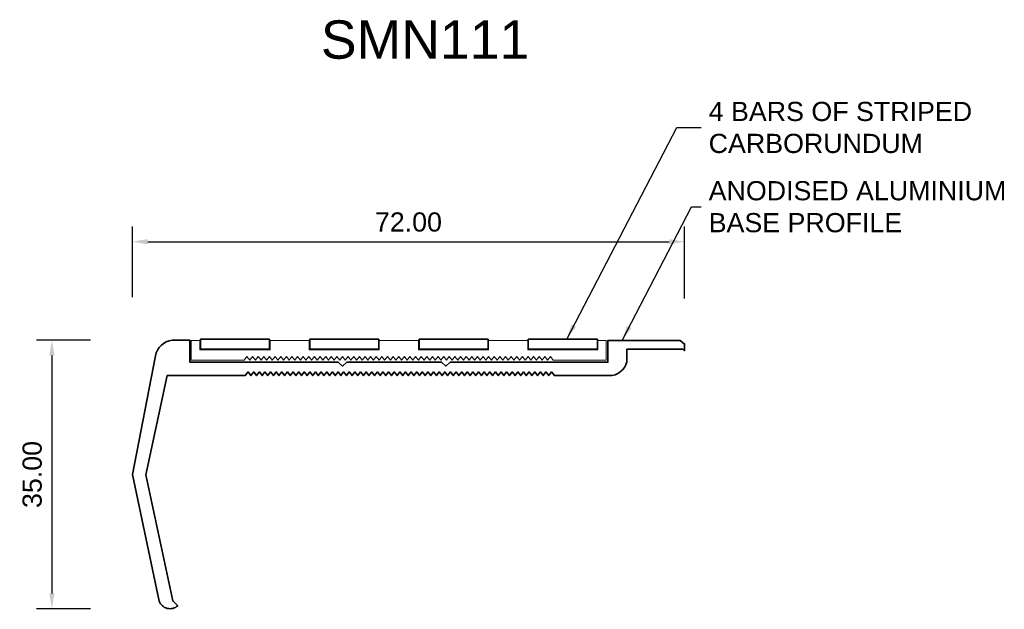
# Model space of a CAD drawing. Header units: millimetres. Extents: x -19 to 109, y -30 to 46.
import ezdxf

# ---------------------------------------------------------------- set-up
doc = ezdxf.new("R2010")
doc.units = ezdxf.units.MM
for name, color, linetype, lineweight in [('FS-DETAIL', 3, 'Continuous', 35), ('FS-DETAIL-THIN', 8, 'Continuous', 18), ('FS-DIM', 14, 'Continuous', 15), ('FS-TEXT', 7, 'Continuous', 25)]:
    doc.layers.add(name, color=color, linetype=linetype, lineweight=lineweight)
doc.styles.add('Arial', font='arial.ttf', dxfattribs={"height": 2.5})
doc.dimstyles.new('Diagonal_2.5mm Arial', dxfattribs={"dimtxt": 2.5, "dimasz": 2, "dimexe": 2, "dimexo": 5, "dimgap": 1, "dimtad": 0, "dimzin": 0, "dimdsep": 46, "dimtxsty": 'Arial', "dimcen": 2, "dimdle": 4, "dimclrd": 256, "dimclre": 256, "dimclrt": 50, "dimaunit": 1, "dimadec": 0, "dimazin": 0, "dimtfac": 1, "dimtix": 1, "dimtmove": 2, "dimatfit": 3, "dimfxl": 1, "dimtvp": 1, "dimtolj": 1, "dimtzin": 0, "dimarcsym": 0})
doc.dimstyles.new('Diagonal_2.5mm Arial$7', dxfattribs={"dimtxt": 2.5, "dimasz": 2, "dimexe": 2, "dimexo": 5, "dimgap": 1, "dimtad": 0, "dimzin": 0, "dimdsep": 46, "dimtxsty": 'Arial', "dimcen": 2, "dimdle": 4, "dimclrd": 1, "dimclre": 256, "dimclrt": 7, "dimaunit": 1, "dimadec": 0, "dimazin": 0, "dimtfac": 1, "dimtix": 1, "dimtmove": 2, "dimatfit": 3, "dimfxl": 1, "dimtvp": 1, "dimtolj": 1, "dimtzin": 0, "dimarcsym": 0})

# ---------------------------------------------------------------- blocks, each defined once
blk = doc.blocks.new('*D0')
at = {"layer": 'Defpoints', "color": 0, "transparency": 16777216}
for p in [(67.47, 17.46), (-4.53, 5.23), (67.47, 5.06)]:
    blk.add_point(p, dxfattribs=at)
at = {"layer": 'FS-DIM', "lineweight": -2, "transparency": 16777216}
for p, q in [((-4.53, 10.23), (-4.53, 19.46)), ((67.47, 10.06), (67.47, 19.46)), ((-2.53, 17.46), (65.47, 17.46))]:
    blk.add_line(p, q, dxfattribs=at)
at = {"layer": 'FS-DIM', "transparency": 16777216}
for points in [[(-2.53, 17.79), (-2.53, 17.12), (-4.53, 17.46)], [(65.47, 17.79), (65.47, 17.12), (67.47, 17.46)]]:
    blk.add_solid(points, dxfattribs=at)
at = {"layer": 'FS-DIM', "color": 50, "transparency": 16777216, "insert": (31.47, 20.01), "char_height": 2.5, "attachment_point": 5, "style": 'Arial'}
blk.add_mtext('\\A1;72.00', dxfattribs=at)
blk = doc.blocks.new('*D1')
at = {"layer": 'Defpoints', "color": 0, "transparency": 16777216}
for p in [(-4.97, 4.6), (-15.02, -30.4), (-4.98, -30.4)]:
    blk.add_point(p, dxfattribs=at)
at = {"layer": 'FS-DIM', "lineweight": -2, "transparency": 16777216}
for p, q in [((-9.97, 4.6), (-17.02, 4.6)), ((-15.02, 2.6), (-15.02, -28.4)), ((-9.98, -30.4), (-17.02, -30.4))]:
    blk.add_line(p, q, dxfattribs=at)
at = {"layer": 'FS-DIM', "transparency": 16777216}
for points in [[(-15.36, 2.6), (-14.69, 2.6), (-15.02, 4.6)], [(-15.36, -28.4), (-14.69, -28.4), (-15.02, -30.4)]]:
    blk.add_solid(points, dxfattribs=at)
at = {"layer": 'FS-DIM', "color": 50, "transparency": 16777216, "insert": (-17.58, -12.9), "char_height": 2.5, "attachment_point": 5, "rotation": 90, "style": 'Arial'}
blk.add_mtext('\\A1;35.00', dxfattribs=at)
blk = doc.blocks.new('FS_SMI510')
at = {"layer": 'FS-DETAIL', "flags": 128}
for points in [[(10.38, 3), (1.38, 3), (1.38, 1.69), (10.38, 1.69)], [(24.63, 3), (15.63, 3), (15.63, 1.69), (24.63, 1.69)], [(38.88, 3), (29.88, 3), (29.88, 1.69), (38.88, 1.69)], [(53.13, 3), (44.13, 3), (44.13, 1.69), (53.13, 1.69)]]:
    blk.add_lwpolyline(points, close=True, dxfattribs=at)
at = {"layer": 'FS-DETAIL-THIN'}
for p, q in [((1.29, 2.85), (0.19, 2.85)), ((0.19, 0.25), (0.19, 2.85)), ((1.29, 1.62), (1.29, 2.85)), ((15.57, 2.85), (10.48, 2.85)), ((10.48, 2.85), (10.48, 1.62)), ((15.57, 1.62), (15.57, 2.85)), ((29.82, 2.85), (24.69, 2.85)), ((24.69, 2.85), (24.69, 1.62)), ((29.82, 1.62), (29.82, 2.85)), ((44.07, 2.85), (38.94, 2.85)), ((38.94, 2.85), (38.94, 1.62)), ((44.07, 1.62), (44.07, 2.85)), ((54.29, 2.85), (53.19, 2.85)), ((53.19, 2.85), (53.19, 1.62)), ((54.29, 2.85), (54.29, 0.25)), ((10.48, 1.62), (1.29, 1.62)), ((24.69, 1.62), (15.57, 1.62)), ((38.94, 1.62), (29.82, 1.62)), ((53.19, 1.62), (44.07, 1.62)), ((0.19, 0.25), (7.08, 0.25)), ((7.08, 0.25), (7.45, 0.73)), ((7.45, 0.73), (7.82, 0.25)), ((7.82, 0.25), (8.18, 0.73)), ((8.18, 0.73), (8.55, 0.25)), ((8.55, 0.25), (8.92, 0.73)), ((8.92, 0.73), (9.28, 0.25)), ((9.28, 0.25), (9.65, 0.73)), ((9.65, 0.73), (10.01, 0.25)), ((10.01, 0.25), (10.38, 0.73)), ((10.38, 0.73), (10.75, 0.25)), ((10.75, 0.25), (11.11, 0.73)), ((11.11, 0.73), (11.48, 0.25)), ((11.48, 0.25), (11.85, 0.73)), ((11.85, 0.73), (12.21, 0.25)), ((12.21, 0.25), (12.58, 0.73)), ((12.58, 0.73), (12.95, 0.25)), ((12.95, 0.25), (13.31, 0.73)), ((13.31, 0.73), (13.68, 0.25)), ((13.68, 0.25), (14.04, 0.73)), ((14.04, 0.73), (14.41, 0.25)), ((14.41, 0.25), (14.78, 0.73)), ((14.78, 0.73), (15.14, 0.25)), ((15.14, 0.25), (15.51, 0.73)), ((15.51, 0.73), (15.88, 0.25)), ((15.88, 0.25), (16.24, 0.73)), ((16.24, 0.73), (16.61, 0.25)), ((16.61, 0.25), (16.98, 0.73)), ((16.98, 0.73), (17.34, 0.25)), ((17.34, 0.25), (17.71, 0.73)), ((17.71, 0.73), (18.08, 0.25)), ((18.08, 0.25), (18.44, 0.73)), ((18.44, 0.73), (18.81, 0.25)), ((18.81, 0.25), (19.17, 0.73)), ((19.17, 0.73), (19.54, 0.25)), ((19.54, 0.25), (19.91, 0.73)), ((19.91, 0.73), (20.27, 0.25)), ((20.27, 0.25), (20.64, 0.73)), ((20.64, 0.73), (21.01, 0.25)), ((21.01, 0.25), (21.37, 0.73)), ((21.37, 0.73), (21.74, 0.25)), ((21.74, 0.25), (22.11, 0.73)), ((22.11, 0.73), (22.47, 0.25)), ((22.47, 0.25), (22.84, 0.73)), ((22.84, 0.73), (23.2, 0.25)), ((23.2, 0.25), (23.57, 0.73)), ((23.57, 0.73), (23.94, 0.25)), ((23.94, 0.25), (24.3, 0.73)), ((24.3, 0.73), (24.67, 0.25)), ((24.67, 0.25), (25.04, 0.73)), ((25.04, 0.73), (25.4, 0.25)), ((25.4, 0.25), (25.77, 0.73)), ((25.77, 0.73), (26.14, 0.25)), ((26.14, 0.25), (26.5, 0.73)), ((26.5, 0.73), (26.87, 0.25)), ((26.87, 0.25), (27.24, 0.73)), ((27.24, 0.73), (27.6, 0.25)), ((27.6, 0.25), (27.97, 0.73)), ((27.97, 0.73), (28.33, 0.25)), ((28.33, 0.25), (28.7, 0.73)), ((28.7, 0.73), (29.07, 0.25)), ((29.07, 0.25), (29.43, 0.73)), ((29.43, 0.73), (29.8, 0.25)), ((29.8, 0.25), (30.17, 0.73)), ((30.17, 0.73), (30.53, 0.25)), ((30.53, 0.25), (30.9, 0.73)), ((30.9, 0.73), (31.27, 0.25)), ((31.27, 0.25), (31.63, 0.73)), ((31.63, 0.73), (32, 0.25)), ((32, 0.25), (32.36, 0.73)), ((32.36, 0.73), (32.73, 0.25)), ((32.73, 0.25), (33.1, 0.73)), ((33.1, 0.73), (33.46, 0.25)), ((33.46, 0.25), (33.83, 0.73)), ((33.83, 0.73), (34.2, 0.25)), ((34.2, 0.25), (34.56, 0.73)), ((34.56, 0.73), (34.93, 0.25)), ((34.93, 0.25), (35.3, 0.73)), ((35.3, 0.73), (35.66, 0.25)), ((35.66, 0.25), (36.03, 0.73)), ((36.03, 0.73), (36.4, 0.25)), ((36.4, 0.25), (36.76, 0.73)), ((36.76, 0.73), (37.13, 0.25)), ((37.13, 0.25), (37.49, 0.73)), ((37.49, 0.73), (37.86, 0.25)), ((37.86, 0.25), (38.23, 0.73)), ((38.23, 0.73), (38.59, 0.25)), ((38.59, 0.25), (38.96, 0.73)), ((38.96, 0.73), (39.33, 0.25)), ((39.33, 0.25), (39.69, 0.73)), ((39.69, 0.73), (40.06, 0.25)), ((40.06, 0.25), (40.43, 0.73)), ((40.43, 0.73), (40.79, 0.25)), ((40.79, 0.25), (41.16, 0.73)), ((41.16, 0.73), (41.52, 0.25)), ((41.52, 0.25), (41.89, 0.73)), ((41.89, 0.73), (42.26, 0.25)), ((42.26, 0.25), (42.62, 0.73)), ((42.62, 0.73), (42.99, 0.25)), ((42.99, 0.25), (43.36, 0.73)), ((43.36, 0.73), (43.72, 0.25)), ((43.72, 0.25), (44.09, 0.73)), ((44.09, 0.73), (44.46, 0.25)), ((44.46, 0.25), (44.82, 0.73)), ((44.82, 0.73), (45.19, 0.25)), ((45.19, 0.25), (45.56, 0.73)), ((45.56, 0.73), (45.92, 0.25)), ((45.92, 0.25), (46.29, 0.73)), ((46.29, 0.73), (46.65, 0.25)), ((46.65, 0.25), (47.02, 0.73)), ((47.02, 0.73), (47.39, 0.25)), ((47.39, 0.25), (54.29, 0.25))]:
    blk.add_line(p, q, dxfattribs=at)
blk = doc.blocks.new('FS_SMN111')
at = {"layer": 'FS-DETAIL'}
for p, q in [((-4.53, -12.92), (-1.52, 2.57)), ((31.45, 0), (31.45, 0)), ((-1.02, -29.42), (-4.53, -12.92))]:
    blk.add_line(p, q, dxfattribs=at)
blk.add_lwpolyline([(-1.52, 2.57, -0.32492), (0.66, 4.6), (2.97, 4.6), (2.97, 1.74), (22.32, 1.74), (22.88, 1.24), (23.44, 1.74), (35.8, 1.74), (36.35, 1.24), (36.91, 1.74), (57.47, 1.74), (57.47, 4.59), (66.91, 4.59), (67.47, 4.1), (67.47, 3.24), (67.26, 3.44), (59.93, 3.44), (59.93, 1.81, -0.36045), (57.61, 0), (50.5, 0), (50.14, 0.48), (49.77, 0), (49.4, 0.48), (49.04, 0), (48.67, 0.48), (48.3, 0), (47.94, 0.48), (47.57, 0), (47.2, 0.48), (46.84, 0), (46.47, 0.48), (46.11, 0), (45.74, 0.48), (45.37, 0), (45.01, 0.48), (44.64, 0), (44.27, 0.48), (43.91, 0), (43.54, 0.48), (43.17, 0), (42.81, 0.48), (42.44, 0), (42.07, 0.48), (41.71, 0), (41.34, 0.48), (40.98, 0), (40.61, 0.48), (40.24, 0), (39.88, 0.48), (39.51, 0), (39.14, 0.48), (38.78, 0), (38.41, 0.48), (38.04, 0), (37.68, 0.48), (37.31, 0), (36.95, 0.48), (36.58, 0), (36.21, 0.48), (35.85, 0), (35.48, 0.48), (35.11, 0), (34.75, 0.48), (34.38, 0), (34.01, 0.48), (33.65, 0), (33.28, 0.48), (32.91, 0), (32.55, 0.48), (32.18, 0), (31.82, 0.48), (31.45, 0), (31.08, 0.48), (30.72, 0), (30.35, 0.48), (29.98, 0), (29.62, 0.48), (29.25, 0), (28.88, 0.48), (28.52, 0), (28.15, 0.48), (27.79, 0), (27.42, 0.48), (27.05, 0), (26.69, 0.48), (26.32, 0), (25.95, 0.48), (25.59, 0), (25.22, 0.48), (24.85, 0), (24.49, 0.48), (24.12, 0), (23.75, 0.48), (23.39, 0), (23.02, 0.48), (22.66, 0), (22.29, 0.48), (21.92, 0), (21.56, 0.48), (21.19, 0), (20.82, 0.48), (20.46, 0), (20.09, 0.48), (19.72, 0), (19.36, 0.48), (18.99, 0), (18.63, 0.48), (18.26, 0), (17.89, 0.48), (17.53, 0), (17.16, 0.48), (16.79, 0), (16.43, 0.48), (16.06, 0), (15.69, 0.48), (15.33, 0), (14.96, 0.48), (14.59, 0), (14.23, 0.48), (13.86, 0), (13.5, 0.48), (13.13, 0), (12.76, 0.48), (12.4, 0), (12.03, 0.48), (11.66, 0), (11.3, 0.48), (10.93, 0), (10.56, 0.48), (10.2, 0), (0, 0), (-2.75, -12.95), (0.74, -29.38), (1.39, -30.02, -0.528443), (-1.02, -29.42)], format="xyb", dxfattribs=at)
blk.add_blockref('FS_SMI510', (2.97, 1.74))

msp = doc.modelspace()

# ---------------------------------------------------------------- block references
msp.add_blockref('FS_SMN111', (0, 0))

# ---------------------------------------------------------------- texts
at = {"layer": 'FS-TEXT', "color": 7, "insert": (20.052, 46.32), "char_height": 5, "width": 31.8, "attachment_point": 1, "line_spacing_factor": 0.938532, "style": 'Arial', "bg_fill": 3, "box_fill_scale": 1.25, "bg_fill_color": 0, "bg_fill_transparency": 0}
msp.add_mtext('SMN111', dxfattribs=at)
at = {"layer": 'FS-TEXT', "color": 7, "char_height": 2.5, "attachment_point": 4, "style": 'Arial'}
for s, insert in [('4 BARS OF STRIPED \\PCARBORUNDUM', (70.617, 32.34)), ('ANODISED ALUMINIUM \\PBASE PROFILE', (70.617, 22.006))]:
    msp.add_mtext(s, dxfattribs=dict(at, insert=insert))

# ---------------------------------------------------------------- dimensions: what is measured, and where the dimension line sits
at = {"layer": 'FS-DIM'}
dim = msp.add_linear_dim(base=(67.466, 17.456), p1=(-4.533, 5.225), p2=(67.466, 5.064), dimstyle='Diagonal_2.5mm Arial', dxfattribs=at)
dim.commit()
dim.dimension.update_dxf_attribs({"geometry": '*D0', "text_midpoint": (31.467, 20.009)})
dim = msp.add_linear_dim(base=(-15.022, -30.405), p1=(-4.971, 4.599), p2=(-4.984, -30.405), angle=90, dimstyle='Diagonal_2.5mm Arial', dxfattribs=at)
dim.commit()
dim.dimension.update_dxf_attribs({"geometry": '*D1', "text_midpoint": (-17.576, -12.903)})

# ---------------------------------------------------------------- leaders
at = {"layer": 'FS-TEXT', "annotation_type": 0, "has_hookline": 1, "hookline_direction": 0}
for points, text_width in [([(52.107, 4.74), (66.453, 32.34), (69.617, 32.34)], 34.12), ([(59.338, 4.592), (68.39, 22.006), (69.617, 22.006)], 38.545)]:
    msp.add_leader(points, dimstyle='Diagonal_2.5mm Arial$7', override={"dimscale": 0}, dxfattribs=dict(at, text_width=text_width))

doc.saveas('drawing.dxf')
